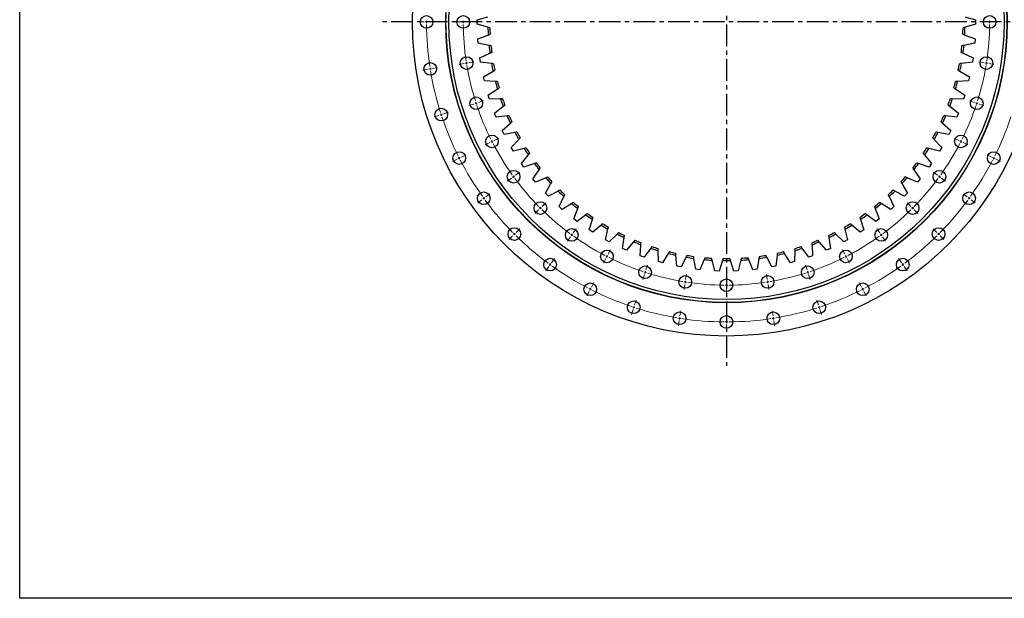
# Model space of a CAD drawing. Header units: millimetres. Extents: x 41 to 6109, y 5902 to 10394.
# Tile 1 of 10: x 41 to 2063, y 5902 to 7090. Entities that reach past the tile are written whole.
import ezdxf

# ---------------------------------------------------------------- set-up
doc = ezdxf.new("R2010")
doc.units = ezdxf.units.MM
doc.header["$LTSCALE"] = 20
doc.linetypes.add('CENTER', pattern=[10.16, 6.35, -1.27, 1.27, -1.27])

msp = doc.modelspace()

# ---------------------------------------------------------------- linework, layer by layer
at = {"linetype": 'CENTER', "ltscale": 0.35}
for p, q in [((1492.7, 7791.8), (1492.7, 6379.6)), ((2199.8, 7085.7), (785.6, 7085.7))]:
    msp.add_line(p, q, dxfattribs=at)
at = {"color": 0, "linetype": 'Continuous', "lineweight": 18}
for p, q in [((871.7, 7085.7), (861.2, 7085.7)), ((876.7, 7085.7), (874.2, 7085.7)), ((876.7, 7085.7), (879.2, 7085.7)), ((881.7, 7085.7), (892.2, 7085.7)), ((947.2, 7085.7), (936.7, 7085.7)), ((952.2, 7085.7), (949.7, 7085.7)), ((952.2, 7085.7), (954.7, 7085.7)), ((957.2, 7085.7), (967.7, 7085.7)), ((2028.2, 7085.7), (2017.7, 7085.7)), ((2033.2, 7085.7), (2030.7, 7085.7)), ((2033.2, 7085.7), (2035.7, 7085.7)), ((2038.2, 7085.7), (2048.7, 7085.7)), ((953.9, 7000.4), (943.6, 6998.7)), ((958.9, 7001.2), (956.4, 7000.8)), ((958.9, 7001.2), (961.3, 7001.6)), ((963.8, 7001.9), (974.2, 7003.6)), ((2021.6, 7001.9), (2011.2, 7003.6)), ((2026.6, 7001.2), (2024.1, 7001.6)), ((2026.6, 7001.2), (2029, 7000.8)), ((2031.5, 7000.4), (2041.9, 6998.7)), ((879.4, 6988.6), (869, 6986.9)), ((884.3, 6989.4), (881.8, 6989)), ((884.3, 6989.4), (886.8, 6989.7)), ((889.2, 6990.1), (899.6, 6991.8)), ((973.9, 6917.1), (963.9, 6913.9)), ((978.7, 6918.7), (976.3, 6917.9)), ((978.7, 6918.7), (981, 6919.5)), ((983.4, 6920.2), (993.4, 6923.5)), ((2002, 6920.2), (1992, 6923.5)), ((2006.8, 6918.7), (2004.4, 6919.5)), ((2006.8, 6918.7), (2009.1, 6917.9)), ((2011.5, 6917.1), (2021.5, 6913.9)), ((906.9, 6895.4), (904.5, 6894.6)), ((906.9, 6895.4), (909.2, 6896.1)), ((911.6, 6896.9), (921.6, 6900.2)), ((902.1, 6893.8), (892.1, 6890.6)), ((1006.7, 6838.1), (997.3, 6833.3)), ((1011.1, 6840.3), (1008.9, 6839.2)), ((1011.1, 6840.3), (1013.4, 6841.5)), ((1015.6, 6842.6), (1024.9, 6847.4)), ((1969.8, 6842.6), (1960.5, 6847.4)), ((1974.3, 6840.3), (1972.1, 6841.5)), ((1974.3, 6840.3), (1976.5, 6839.2)), ((1978.8, 6838.1), (1988.1, 6833.3)), ((939.4, 6803.8), (930, 6799)), ((943.9, 6806.1), (941.6, 6804.9)), ((943.9, 6806.1), (946.1, 6807.2)), ((948.3, 6808.3), (957.7, 6813.1)), ((2037.1, 6808.3), (2027.8, 6813.1)), ((2041.6, 6806.1), (2039.3, 6807.2)), ((2041.6, 6806.1), (2043.8, 6804.9)), ((2046, 6803.8), (2055.4, 6799)), ((1059.5, 6771), (1068, 6777.1)), ((1925.9, 6771), (1917.4, 6777.1)), ((1051.4, 6765.1), (1042.9, 6758.9)), ((1055.4, 6768), (1053.4, 6766.5)), ((1055.4, 6768), (1057.5, 6769.5)), ((1930, 6768), (1928, 6769.5)), ((1930, 6768), (1932, 6766.5)), ((1934, 6765.1), (1942.5, 6758.9)), ((990.3, 6720.7), (981.8, 6714.5)), ((994.4, 6723.6), (992.3, 6722.2)), ((994.4, 6723.6), (996.4, 6725.1)), ((998.4, 6726.6), (1006.9, 6732.8)), ((1114.1, 6707.1), (1121.5, 6714.5)), ((1871.4, 6707.1), (1863.9, 6714.5)), ((1987, 6726.6), (1978.5, 6732.8)), ((1991.1, 6723.6), (1989, 6725.1)), ((1991.1, 6723.6), (1993.1, 6722.2)), ((1995.1, 6720.7), (2003.6, 6714.5)), ((1107, 6700), (1099.6, 6692.6)), ((1110.5, 6703.5), (1108.8, 6701.8)), ((1110.5, 6703.5), (1112.3, 6705.3)), ((1874.9, 6703.5), (1873.1, 6705.3)), ((1874.9, 6703.5), (1876.7, 6701.8)), ((1878.4, 6700), (1885.9, 6692.6)), ((1060.7, 6653.7), (1068.1, 6661.1)), ((1178, 6652.5), (1184.1, 6661)), ((1807.5, 6652.5), (1801.3, 6661)), ((1924.8, 6653.7), (1917.3, 6661.1)), ((1053.6, 6646.6), (1046.2, 6639.2)), ((1057.1, 6650.1), (1055.4, 6648.4)), ((1057.1, 6650.1), (1058.9, 6651.9)), ((1172.1, 6644.4), (1165.9, 6635.9)), ((1175, 6648.4), (1173.5, 6646.4)), ((1175, 6648.4), (1176.5, 6650.5)), ((1810.4, 6648.4), (1808.9, 6650.5)), ((1810.4, 6648.4), (1811.9, 6646.4)), ((1813.3, 6644.4), (1819.5, 6635.9)), ((1928.3, 6650.1), (1926.5, 6651.9)), ((1928.3, 6650.1), (1930.1, 6648.4)), ((1931.8, 6646.6), (1939.2, 6639.2)), ((1249.6, 6608.6), (1254.4, 6617.9)), ((1735.8, 6608.6), (1731.1, 6617.9)), ((1133.6, 6591.4), (1139.7, 6599.9)), ((1245.1, 6599.7), (1240.3, 6590.3)), ((1247.3, 6604.1), (1246.2, 6601.9)), ((1247.3, 6604.1), (1248.5, 6606.4)), ((1738.1, 6604.1), (1737, 6606.4)), ((1738.1, 6604.1), (1739.2, 6601.9)), ((1740.4, 6599.7), (1745.1, 6590.3)), ((1851.8, 6591.4), (1845.7, 6599.9)), ((1127.7, 6583.3), (1121.5, 6574.8)), ((1130.6, 6587.4), (1129.2, 6585.3)), ((1130.6, 6587.4), (1132.1, 6589.4)), ((1325.7, 6571.7), (1324.9, 6569.3)), ((1325.7, 6571.7), (1326.5, 6574)), ((1327.2, 6576.4), (1330.5, 6586.4)), ((1658.2, 6576.4), (1654.9, 6586.4)), ((1659.7, 6571.7), (1659, 6574)), ((1659.7, 6571.7), (1660.5, 6569.3)), ((1854.8, 6587.4), (1853.3, 6589.4)), ((1854.8, 6587.4), (1856.3, 6585.3)), ((1857.7, 6583.3), (1863.9, 6574.8)), ((1324.1, 6566.9), (1320.9, 6556.9)), ((1408.2, 6551.9), (1407.8, 6549.4)), ((1408.2, 6551.9), (1408.6, 6554.3)), ((1408.9, 6556.8), (1410.6, 6567.2)), ((1492.7, 6550.2), (1492.7, 6560.7)), ((1576.5, 6556.8), (1574.8, 6567.2)), ((1577.3, 6551.9), (1576.9, 6554.3)), ((1577.3, 6551.9), (1577.7, 6549.4)), ((1661.3, 6566.9), (1664.5, 6556.9)), ((1210.8, 6532.4), (1206, 6523)), ((1213.1, 6536.9), (1211.9, 6534.6)), ((1213.1, 6536.9), (1214.2, 6539.1)), ((1215.3, 6541.3), (1220.1, 6550.7)), ((1407.4, 6546.9), (1405.7, 6536.6)), ((1492.7, 6545.2), (1492.7, 6547.7)), ((1492.7, 6545.2), (1492.7, 6542.7)), ((1492.7, 6540.2), (1492.7, 6529.7)), ((1578, 6546.9), (1579.7, 6536.6)), ((1770.1, 6541.3), (1765.3, 6550.7)), ((1772.4, 6536.9), (1771.2, 6539.1)), ((1772.4, 6536.9), (1773.5, 6534.6)), ((1774.6, 6532.4), (1779.4, 6523)), ((1303.9, 6504.6), (1307.1, 6514.6)), ((1681.5, 6504.6), (1678.3, 6514.6)), ((1300.8, 6495.1), (1297.6, 6485.1)), ((1302.4, 6499.9), (1301.6, 6497.5)), ((1302.4, 6499.9), (1303.1, 6502.2)), ((1397.1, 6482.2), (1398.8, 6492.6)), ((1588.3, 6482.2), (1586.7, 6492.6)), ((1683.1, 6499.9), (1682.3, 6502.2)), ((1683.1, 6499.9), (1683.8, 6497.5)), ((1684.6, 6495.1), (1687.9, 6485.1)), ((1395.6, 6472.4), (1393.9, 6462)), ((1396.3, 6477.3), (1396, 6474.8)), ((1396.3, 6477.3), (1396.7, 6479.8)), ((1492.7, 6474.7), (1492.7, 6485.2)), ((1492.7, 6469.7), (1492.7, 6472.2)), ((1589.1, 6477.3), (1588.7, 6479.8)), ((1589.1, 6477.3), (1589.5, 6474.8)), ((1589.9, 6472.4), (1591.5, 6462)), ((1492.7, 6469.7), (1492.7, 6467.2)), ((1492.7, 6464.7), (1492.7, 6454.2))]:
    msp.add_line(p, q, dxfattribs=at)
at = {"color": 7, "linetype": 'Continuous', "lineweight": 25}
for p, q in [((981, 7090), (1002.8, 7096.4)), ((981, 7081.4), (981, 7090)), ((1002.8, 7075), (981, 7081.4)), ((1982.6, 7096.4), (2004.4, 7090)), ((2004.4, 7081.4), (1982.6, 7075)), ((2004.4, 7090), (2004.4, 7081.4)), ((982.2, 7050.9), (1003.4, 7058.9)), ((1982, 7058.9), (2003.2, 7050.9)), ((982.9, 7042.2), (982.2, 7050.9)), ((1005.1, 7037.5), (982.9, 7042.2)), ((2002.6, 7042.2), (1980.3, 7037.5)), ((2003.2, 7050.9), (2002.6, 7042.2)), ((986.4, 7011.9), (1006.9, 7021.5)), ((1978.5, 7021.5), (1999.1, 7011.9)), ((987.7, 7003.3), (986.4, 7011.9)), ((1010.2, 7000.4), (987.7, 7003.3)), ((1997.7, 7003.3), (1975.2, 7000.4)), ((1999.1, 7011.9), (1997.7, 7003.3)), ((993.5, 6973.3), (1013.3, 6984.5)), ((1972.1, 6984.5), (1991.9, 6973.3)), ((995.5, 6964.9), (993.5, 6973.3)), ((1018.2, 6963.7), (995.5, 6964.9)), ((1990, 6964.9), (1967.3, 6963.7)), ((1991.9, 6973.3), (1990, 6964.9)), ((1003.6, 6935.5), (1022.4, 6948.1)), ((1963, 6948.1), (1981.9, 6935.5)), ((1006.2, 6927.2), (1003.6, 6935.5)), ((1028.9, 6927.7), (1006.2, 6927.2)), ((1979.2, 6927.2), (1956.5, 6927.7)), ((1981.9, 6935.5), (1979.2, 6927.2)), ((1016.5, 6898.4), (1034.3, 6912.5)), ((1019.7, 6890.4), (1016.5, 6898.4)), ((1951.1, 6912.5), (1968.9, 6898.4)), ((1968.9, 6898.4), (1965.7, 6890.4)), ((1042.3, 6892.7), (1019.7, 6890.4)), ((1032.2, 6862.5), (1048.9, 6877.9)), ((1936.5, 6877.9), (1953.2, 6862.5)), ((1965.7, 6890.4), (1943.1, 6892.7)), ((1036.1, 6854.8), (1032.2, 6862.5)), ((1058.4, 6858.8), (1036.1, 6854.8)), ((1949.3, 6854.8), (1927, 6858.8)), ((1953.2, 6862.5), (1949.3, 6854.8)), ((1050.7, 6828), (1066.2, 6844.6)), ((1919.3, 6844.6), (1934.7, 6828)), ((1055.1, 6820.5), (1050.7, 6828)), ((1077.1, 6826.2), (1055.1, 6820.5)), ((1930.3, 6820.5), (1908.3, 6826.2)), ((1934.7, 6828), (1930.3, 6820.5)), ((1071.7, 6794.9), (1085.9, 6812.6)), ((1076.7, 6787.8), (1071.7, 6794.9)), ((1098.2, 6795.1), (1076.7, 6787.8)), ((1908.7, 6787.8), (1887.2, 6795.1)), ((1899.6, 6812.6), (1913.7, 6794.9)), ((1913.7, 6794.9), (1908.7, 6787.8)), ((1095.2, 6763.5), (1108, 6782.3)), ((1877.5, 6782.3), (1890.2, 6763.5)), ((1100.7, 6756.8), (1095.2, 6763.5)), ((1121.6, 6765.8), (1100.7, 6756.8)), ((1121, 6734), (1132.3, 6753.7)), ((1853.1, 6753.7), (1864.4, 6734)), ((1884.7, 6756.8), (1863.8, 6765.8)), ((1890.2, 6763.5), (1884.7, 6756.8)), ((1127, 6727.8), (1121, 6734)), ((1147.2, 6738.3), (1127, 6727.8)), ((1858.4, 6727.8), (1838.3, 6738.3)), ((1864.4, 6734), (1858.4, 6727.8)), ((1149, 6706.6), (1158.8, 6727.1)), ((1826.6, 6727.1), (1836.4, 6706.6)), ((1155.5, 6700.8), (1149, 6706.6)), ((1174.8, 6712.9), (1155.5, 6700.8)), ((1179.1, 6681.4), (1187.2, 6702.6)), ((1798.2, 6702.6), (1806.3, 6681.4)), ((1829.9, 6700.8), (1810.7, 6712.9)), ((1836.4, 6706.6), (1829.9, 6700.8)), ((1186, 6676.2), (1179.1, 6681.4)), ((1204.2, 6689.6), (1186, 6676.2)), ((1210.9, 6658.6), (1217.4, 6680.3)), ((1768, 6680.3), (1774.5, 6658.6)), ((1799.5, 6676.2), (1781.2, 6689.6)), ((1806.3, 6681.4), (1799.5, 6676.2)), ((1218.2, 6653.9), (1210.9, 6658.6)), ((1235.4, 6668.7), (1218.2, 6653.9)), ((1244.5, 6638.3), (1249.3, 6660.5)), ((1736.1, 6660.5), (1741, 6638.3)), ((1767.2, 6653.9), (1750, 6668.7)), ((1774.5, 6658.6), (1767.2, 6653.9)), ((1252.1, 6634.1), (1244.5, 6638.3)), ((1268.1, 6650.2), (1252.1, 6634.1)), ((1279.5, 6620.6), (1282.6, 6643.1)), ((1302.1, 6634.3), (1287.3, 6617)), ((1698.1, 6617), (1683.3, 6634.3)), ((1702.9, 6643.1), (1706, 6620.6)), ((1733.4, 6634.1), (1717.3, 6650.2)), ((1741, 6638.3), (1733.4, 6634.1)), ((1287.3, 6617), (1279.5, 6620.6)), ((1315.7, 6605.6), (1317.1, 6628.3)), ((1337.2, 6621), (1323.8, 6602.7)), ((1353, 6593.5), (1352.6, 6616.2)), ((1632.8, 6616.2), (1632.5, 6593.5)), ((1661.6, 6602.7), (1648.2, 6621)), ((1668.4, 6628.3), (1669.7, 6605.6)), ((1706, 6620.6), (1698.1, 6617)), ((1323.8, 6602.7), (1315.7, 6605.6)), ((1361.3, 6591.2), (1353, 6593.5)), ((1373.2, 6610.5), (1361.3, 6591.2)), ((1391, 6584.2), (1388.9, 6606.8)), ((1409.9, 6602.8), (1399.5, 6582.6)), ((1429.7, 6577.9), (1425.9, 6600.3)), ((1447.2, 6597.8), (1438.3, 6576.9)), ((1468.8, 6574.6), (1463.3, 6596.6)), ((1484.6, 6595.8), (1477.4, 6574.2)), ((1508, 6574.2), (1500.8, 6595.8)), ((1522.2, 6596.6), (1516.6, 6574.6)), ((1547.1, 6576.9), (1538.3, 6597.8)), ((1559.5, 6600.3), (1555.7, 6577.9)), ((1585.9, 6582.6), (1575.5, 6602.8)), ((1596.5, 6606.8), (1594.4, 6584.2)), ((1624.1, 6591.2), (1612.2, 6610.5)), ((1632.5, 6593.5), (1624.1, 6591.2)), ((1669.7, 6605.6), (1661.6, 6602.7)), ((1399.5, 6582.6), (1391, 6584.2)), ((1438.3, 6576.9), (1429.7, 6577.9)), ((1477.4, 6574.2), (1468.8, 6574.6)), ((1516.6, 6574.6), (1508, 6574.2)), ((1555.7, 6577.9), (1547.1, 6576.9)), ((1594.4, 6584.2), (1585.9, 6582.6)), ((1553.4, 6443.6), (1553.4, 6443.6))]:
    msp.add_line(p, q, dxfattribs=at)
at = {"lineweight": 25}
msp.add_lwpolyline([(41.3, 10394.2), (6109.2, 10394.2), (6109.2, 5902.2), (41.3, 5902.2)], close=True, dxfattribs=at)
at = {"color": 7, "linetype": 'Continuous', "lineweight": 25}
for centre, radius in [((1492.7, 7085.7), 645), ((1492.7, 7085.7), 576.5), ((1492.7, 7085.7), 576), ((1492.7, 7085.7), 570), ((876.7, 7085.7), 13), ((952.2, 7085.7), 13), ((2033.2, 7085.7), 13), ((884.3, 6989.4), 13), ((958.9, 7001.2), 13), ((2026.6, 7001.2), 13), ((978.7, 6918.7), 13), ((2006.8, 6918.7), 13), ((906.9, 6895.4), 13), ((1011.1, 6840.3), 13), ((1974.3, 6840.3), 13), ((943.9, 6806.1), 13), ((2041.6, 6806.1), 13), ((1055.4, 6768), 13), ((1930, 6768), 13), ((994.4, 6723.6), 13), ((1991.1, 6723.6), 13), ((1110.5, 6703.5), 13), ((1874.9, 6703.5), 13), ((1057.1, 6650.1), 13), ((1175, 6648.4), 13), ((1810.4, 6648.4), 13), ((1928.3, 6650.1), 13), ((1247.3, 6604.1), 13), ((1738.1, 6604.1), 13), ((1130.6, 6587.4), 13), ((1854.8, 6587.4), 13), ((1325.7, 6571.7), 13), ((1659.7, 6571.7), 13), ((1408.2, 6551.9), 13), ((1492.7, 6545.2), 13), ((1577.3, 6551.9), 13), ((1213.1, 6536.9), 13), ((1772.4, 6536.9), 13), ((1302.4, 6499.9), 13), ((1683.1, 6499.9), 13), ((1396.3, 6477.3), 13), ((1492.7, 6469.7), 13), ((1589.1, 6477.3), 13)]:
    msp.add_circle(centre, radius, dxfattribs=at)
at = {"color": 0, "linetype": 'Continuous', "lineweight": 18}
for radius, start, end in [(616, 179.7675, 180), (616, 180, 180.2325), (616, 180.4651, 188.5349), (540.5, 179.735, 180), (540.5, 180, 180.265), (540.5, 180.53, 188.47), (540.5, 351.53, 359.47), (540.5, 0, 0.265), (540.5, 359.735, 0), (540.5, 188.735, 189), (540.5, 189, 189.265), (540.5, 189.53, 197.47), (540.5, 342.53, 350.47), (540.5, 350.735, 351), (540.5, 351, 351.265), (616, 188.7675, 189), (616, 189, 189.2325), (616, 189.4651, 197.5349), (540.5, 197.735, 198), (540.5, 198, 198.265), (540.5, 341.735, 342), (540.5, 342, 342.265), (616, 197.7675, 198), (616, 198, 198.2325), (540.5, 198.53, 206.47), (540.5, 333.53, 341.47), (616, 198.4651, 206.5349), (616, 333.4651, 341.5349), (540.5, 206.735, 207), (540.5, 207, 207.265), (540.5, 207.53, 215.47), (540.5, 324.53, 332.47), (540.5, 332.735, 333), (540.5, 333, 333.265), (616, 206.7675, 207), (616, 207, 207.2325), (616, 207.4651, 215.5349), (616, 324.4651, 332.5349), (616, 332.7675, 333), (616, 333, 333.2325), (540.5, 215.735, 216), (540.5, 216, 216.265), (540.5, 216.53, 224.47), (540.5, 315.53, 323.47), (540.5, 323.735, 324), (540.5, 324, 324.265), (616, 215.7675, 216), (616, 216, 216.2325), (616, 216.4651, 224.5349), (616, 315.4651, 323.5349), (616, 323.7675, 324), (616, 324, 324.2325), (540.5, 224.735, 225), (540.5, 225, 225.265), (540.5, 225.53, 233.47), (540.5, 306.53, 314.47), (540.5, 314.735, 315), (540.5, 315, 315.265), (616, 224.7675, 225), (616, 225, 225.2325), (616, 225.4651, 233.5349), (540.5, 233.735, 234), (540.5, 234, 234.265), (540.5, 234.53, 242.47), (540.5, 297.53, 305.47), (540.5, 305.735, 306), (540.5, 306, 306.265), (616, 306.4651, 314.5349), (616, 314.7675, 315), (616, 315, 315.2325), (540.5, 242.735, 243), (540.5, 243, 243.265), (540.5, 243.53, 251.47), (540.5, 288.53, 296.47), (540.5, 296.735, 297), (540.5, 297, 297.265), (616, 233.7675, 234), (616, 234, 234.2325), (616, 234.4651, 242.5349), (540.5, 251.735, 252), (540.5, 252, 252.265), (540.5, 287.735, 288), (540.5, 288, 288.265), (616, 297.4651, 305.5349), (616, 305.7675, 306), (616, 306, 306.2325), (540.5, 252.53, 260.47), (540.5, 260.735, 261), (540.5, 261, 261.265), (540.5, 278.735, 279), (540.5, 279, 279.265), (540.5, 279.53, 287.47), (616, 242.7675, 243), (616, 243, 243.2325), (616, 243.4651, 251.5349), (540.5, 261.53, 269.47), (540.5, 269.735, 270), (540.5, 270, 270.265), (540.5, 270.53, 278.47), (616, 288.4651, 296.5349), (616, 296.7675, 297), (616, 297, 297.2325), (616, 251.7675, 252), (616, 252, 252.2325), (616, 252.4651, 260.5349), (616, 279.4651, 287.5349), (616, 287.7675, 288), (616, 288, 288.2325), (616, 260.7675, 261), (616, 261, 261.2325), (616, 261.4651, 269.5349), (616, 270.4651, 278.5349), (616, 278.7675, 279), (616, 279, 279.2325), (616, 269.7675, 270), (616, 270, 270.2325)]:
    msp.add_arc((1492.7, 7085.7), radius, start, end, dxfattribs=at)
at = {"color": 7, "linetype": 'Continuous', "lineweight": 25}
for radius, start, end in [(490, 181.2512, 183.139), (486, 181.4005, 182.9898), (486, 357.0102, 358.5995), (490, 356.861, 358.7488), (490, 185.6415, 187.5293), (486, 185.7907, 187.38), (486, 352.62, 354.2093), (490, 352.4707, 354.3585), (490, 190.0317, 191.9195), (486, 190.181, 191.7703), (486, 348.2297, 349.819), (490, 348.0805, 349.9683), (490, 194.4219, 196.3098), (486, 194.5712, 196.1605), (486, 343.8395, 345.4288), (490, 343.6902, 345.5781), (490, 198.8122, 200.7), (486, 198.9614, 200.5507), (486, 339.4493, 341.0386), (490, 339.3, 341.1878), (490, 203.2024, 205.0902), (486, 203.3517, 204.941), (486, 335.059, 336.6483), (490, 334.9098, 336.7976), (490, 207.5927, 209.4805), (486, 207.7419, 209.3312), (486, 330.6688, 332.2581), (490, 330.5195, 332.4073), (490, 211.9829, 213.8707), (486, 212.1322, 213.7215), (486, 326.2785, 327.8678), (490, 326.1293, 328.0171), (490, 216.3732, 218.261), (486, 216.5224, 218.1117), (486, 321.8883, 323.4776), (490, 321.739, 323.6268), (490, 220.7634, 222.6512), (486, 220.9127, 222.502), (486, 317.498, 319.0873), (490, 317.3488, 319.2366), (490, 225.1537, 227.0415), (486, 225.3029, 226.8922), (486, 313.1078, 314.6971), (490, 312.9585, 314.8463), (486, 229.6932, 231.2825), (486, 308.7175, 310.3068), (490, 229.5439, 231.4317), (490, 308.5683, 310.4561), (490, 233.9341, 235.822), (486, 234.0834, 235.6727), (486, 304.3273, 305.9166), (490, 304.178, 306.0659), (490, 238.3244, 240.2122), (486, 238.4736, 240.0629), (486, 242.8639, 244.4532), (486, 295.5468, 297.1361), (486, 299.9371, 301.5264), (490, 299.7878, 301.6756), (490, 242.7146, 244.6024), (490, 247.1049, 248.9927), (486, 247.2541, 248.8434), (486, 291.1566, 292.7459), (490, 291.0073, 292.8951), (490, 295.3976, 297.2854), (490, 251.4951, 253.3829), (486, 251.6444, 253.2337), (486, 256.0346, 257.6239), (486, 282.3761, 283.9654), (490, 286.6171, 288.5049), (486, 286.7663, 288.3556), (490, 255.8854, 257.7732), (490, 260.2756, 262.1634), (486, 260.4249, 262.0142), (490, 264.6658, 266.5537), (486, 264.8151, 266.4044), (490, 269.0561, 270.9439), (486, 269.2054, 270.7946), (490, 273.4463, 275.3342), (486, 273.5956, 275.1849), (490, 277.8366, 279.7244), (486, 277.9858, 279.5751), (490, 282.2268, 284.1146)]:
    msp.add_arc((1492.7, 7085.7), radius, start, end, dxfattribs=at)
for points in [[(1006.9, 7073.8), (1005.5, 7074.2), (1004.2, 7074.6), (1002.8, 7075)], [(1003.4, 7058.9), (1004.8, 7059.4), (1006.1, 7059.9), (1007.4, 7060.4)], [(1978.1, 7060.4), (1979.4, 7059.9), (1980.7, 7059.4), (1982, 7058.9)], [(1982.6, 7075), (1981.3, 7074.6), (1979.9, 7074.2), (1978.6, 7073.8)], [(1009.2, 7036.7), (1007.8, 7037), (1006.5, 7037.3), (1005.1, 7037.5)], [(1980.3, 7037.5), (1979, 7037.3), (1977.6, 7037), (1976.2, 7036.7)], [(1006.9, 7021.5), (1008.2, 7022.1), (1009.5, 7022.7), (1010.7, 7023.3)], [(1974.7, 7023.3), (1976, 7022.7), (1977.2, 7022.1), (1978.5, 7021.5)], [(1014.4, 6999.8), (1013, 7000), (1011.6, 7000.2), (1010.2, 7000.4)], [(1975.2, 7000.4), (1973.8, 7000.2), (1972.4, 7000), (1971.1, 6999.8)], [(1013.3, 6984.5), (1014.5, 6985.2), (1015.7, 6985.9), (1016.9, 6986.6)], [(1968.5, 6986.6), (1969.7, 6985.9), (1970.9, 6985.2), (1972.1, 6984.5)], [(1022.3, 6963.4), (1020.9, 6963.5), (1019.5, 6963.6), (1018.2, 6963.7)], [(1967.3, 6963.7), (1965.9, 6963.6), (1964.5, 6963.5), (1963.1, 6963.4)], [(1022.4, 6948.1), (1023.6, 6948.9), (1024.8, 6949.7), (1025.9, 6950.4)], [(1959.5, 6950.4), (1960.7, 6949.7), (1961.8, 6948.9), (1963, 6948.1)], [(1033.1, 6927.8), (1031.7, 6927.8), (1030.3, 6927.7), (1028.9, 6927.7)], [(1956.5, 6927.7), (1955.1, 6927.7), (1953.7, 6927.8), (1952.3, 6927.8)], [(1034.3, 6912.5), (1035.4, 6913.4), (1036.5, 6914.2), (1037.6, 6915.1)], [(1947.8, 6915.1), (1948.9, 6914.2), (1950, 6913.4), (1951.1, 6912.5)], [(1046.5, 6893.1), (1045.1, 6892.9), (1043.7, 6892.8), (1042.3, 6892.7)], [(1048.9, 6877.9), (1050, 6878.9), (1051, 6879.8), (1052, 6880.8)], [(1933.4, 6880.8), (1934.4, 6879.8), (1935.4, 6878.9), (1936.5, 6877.9)], [(1943.1, 6892.7), (1941.7, 6892.8), (1940.3, 6892.9), (1938.9, 6893.1)], [(1062.6, 6859.5), (1061.2, 6859.2), (1059.8, 6859), (1058.4, 6858.8)], [(1927, 6858.8), (1925.6, 6859), (1924.2, 6859.2), (1922.8, 6859.5)], [(1066.2, 6844.6), (1067.1, 6845.6), (1068.1, 6846.6), (1069, 6847.6)], [(1916.4, 6847.6), (1917.4, 6846.6), (1918.3, 6845.6), (1919.3, 6844.6)], [(1081.2, 6827.2), (1079.8, 6826.9), (1078.4, 6826.5), (1077.1, 6826.2)], [(1085.9, 6812.6), (1086.7, 6813.7), (1087.6, 6814.8), (1088.5, 6815.9)], [(1896.9, 6815.9), (1897.8, 6814.8), (1898.7, 6813.7), (1899.6, 6812.6)], [(1908.3, 6826.2), (1907, 6826.5), (1905.6, 6826.9), (1904.3, 6827.2)], [(1102.2, 6796.5), (1100.8, 6796), (1099.5, 6795.6), (1098.2, 6795.1)], [(1887.2, 6795.1), (1885.9, 6795.6), (1884.6, 6796), (1883.3, 6796.5)], [(1108, 6782.3), (1108.8, 6783.4), (1109.5, 6784.6), (1110.3, 6785.8)], [(1875.1, 6785.8), (1875.9, 6784.6), (1876.7, 6783.4), (1877.5, 6782.3)], [(1125.4, 6767.4), (1124.2, 6766.9), (1122.9, 6766.3), (1121.6, 6765.8)], [(1132.3, 6753.7), (1133, 6754.9), (1133.7, 6756.2), (1134.4, 6757.4)], [(1851, 6757.4), (1851.7, 6756.2), (1852.4, 6754.9), (1853.1, 6753.7)], [(1863.8, 6765.8), (1862.6, 6766.3), (1861.3, 6766.9), (1860, 6767.4)], [(1150.9, 6740.2), (1149.6, 6739.6), (1148.4, 6739), (1147.2, 6738.3)], [(1838.3, 6738.3), (1837, 6739), (1835.8, 6739.6), (1834.5, 6740.2)], [(1158.8, 6727.1), (1159.4, 6728.4), (1160, 6729.6), (1160.6, 6730.9)], [(1178.3, 6715.1), (1177.1, 6714.4), (1176, 6713.6), (1174.8, 6712.9)], [(1810.7, 6712.9), (1809.5, 6713.6), (1808.3, 6714.4), (1807.1, 6715.1)], [(1824.8, 6730.9), (1825.4, 6729.6), (1826, 6728.4), (1826.6, 6727.1)], [(1187.2, 6702.6), (1187.7, 6703.9), (1188.2, 6705.2), (1188.7, 6706.5)], [(1796.7, 6706.5), (1797.2, 6705.2), (1797.7, 6703.9), (1798.2, 6702.6)], [(1207.6, 6692.1), (1206.5, 6691.3), (1205.4, 6690.5), (1204.2, 6689.6)], [(1217.4, 6680.3), (1217.8, 6681.7), (1218.2, 6683), (1218.6, 6684.4)], [(1766.8, 6684.4), (1767.2, 6683), (1767.6, 6681.7), (1768, 6680.3)], [(1781.2, 6689.6), (1780.1, 6690.5), (1778.9, 6691.3), (1777.8, 6692.1)], [(1238.6, 6671.4), (1237.5, 6670.5), (1236.5, 6669.6), (1235.4, 6668.7)], [(1249.3, 6660.5), (1249.6, 6661.8), (1249.9, 6663.2), (1250.2, 6664.6)], [(1271, 6653.2), (1270.1, 6652.2), (1269.1, 6651.2), (1268.1, 6650.2)], [(1717.3, 6650.2), (1716.4, 6651.2), (1715.4, 6652.2), (1714.4, 6653.2)], [(1735.2, 6664.6), (1735.5, 6663.2), (1735.8, 6661.8), (1736.1, 6660.5)], [(1750, 6668.7), (1749, 6669.6), (1747.9, 6670.5), (1746.8, 6671.4)], [(1282.6, 6643.1), (1282.7, 6644.5), (1282.9, 6645.8), (1283.1, 6647.2)], [(1304.8, 6637.5), (1303.9, 6636.4), (1303, 6635.4), (1302.1, 6634.3)], [(1317.1, 6628.3), (1317.1, 6629.7), (1317.2, 6631.1), (1317.3, 6632.5)], [(1668.1, 6632.5), (1668.2, 6631.1), (1668.3, 6629.7), (1668.4, 6628.3)], [(1683.3, 6634.3), (1682.4, 6635.4), (1681.5, 6636.4), (1680.6, 6637.5)], [(1702.3, 6647.2), (1702.5, 6645.8), (1702.7, 6644.5), (1702.9, 6643.1)], [(1339.7, 6624.4), (1338.8, 6623.3), (1338, 6622.2), (1337.2, 6621)], [(1352.6, 6616.2), (1352.6, 6617.6), (1352.5, 6619), (1352.5, 6620.4)], [(1375.4, 6614.1), (1374.7, 6612.9), (1374, 6611.7), (1373.2, 6610.5)], [(1612.2, 6610.5), (1611.5, 6611.7), (1610.7, 6612.9), (1610, 6614.1)], [(1632.9, 6620.4), (1632.9, 6619), (1632.9, 6617.6), (1632.8, 6616.2)], [(1648.2, 6621), (1647.4, 6622.2), (1646.6, 6623.3), (1645.8, 6624.4)], [(1388.9, 6606.8), (1388.8, 6608.2), (1388.7, 6609.6), (1388.5, 6611)], [(1411.9, 6606.5), (1411.2, 6605.2), (1410.6, 6604), (1409.9, 6602.8)], [(1425.9, 6600.3), (1425.7, 6601.7), (1425.4, 6603), (1425.2, 6604.4)], [(1448.8, 6601.7), (1448.2, 6600.4), (1447.7, 6599.1), (1447.2, 6597.8)], [(1463.3, 6596.6), (1462.9, 6598), (1462.6, 6599.3), (1462.2, 6600.7)], [(1486, 6599.8), (1485.5, 6598.4), (1485.1, 6597.1), (1484.6, 6595.8)], [(1500.8, 6595.8), (1500.3, 6597.1), (1499.9, 6598.4), (1499.5, 6599.8)], [(1523.2, 6600.7), (1522.8, 6599.3), (1522.5, 6598), (1522.2, 6596.6)], [(1538.3, 6597.8), (1537.7, 6599.1), (1537.2, 6600.4), (1536.6, 6601.7)], [(1560.2, 6604.4), (1560, 6603), (1559.8, 6601.7), (1559.5, 6600.3)], [(1575.5, 6602.8), (1574.8, 6604), (1574.2, 6605.2), (1573.6, 6606.5)], [(1596.9, 6611), (1596.7, 6609.6), (1596.6, 6608.2), (1596.5, 6606.8)]]:
    msp.add_open_spline(points, degree=3, dxfattribs=at)

doc.saveas('drawing.dxf')
